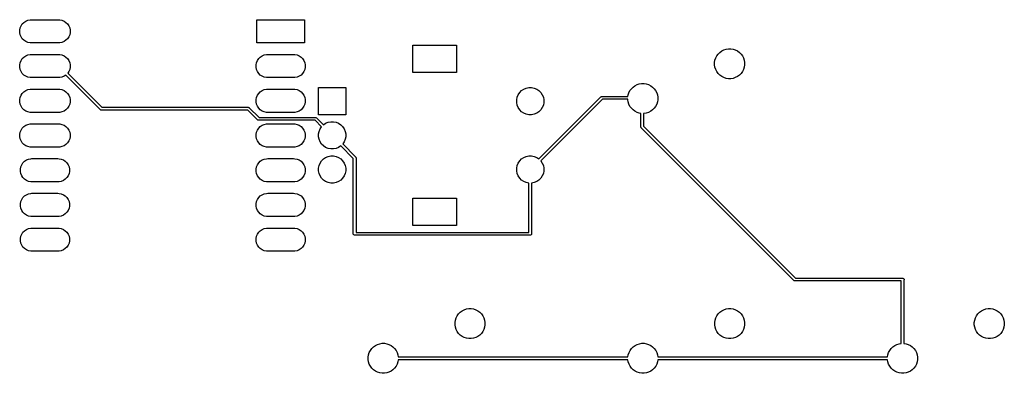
# Model space of a CAD drawing. Header units: inches. Extents: x 1.02 to 3.86, y -2.11 to -1.09.
import ezdxf

# ---------------------------------------------------------------- set-up
doc = ezdxf.new("R2010")
doc.units = ezdxf.units.IN
doc.header["$MEASUREMENT"] = 0
doc.layers.add('F.Cu', color=13, linetype='CONTINUOUS', true_color=0xc83434)

msp = doc.modelspace()

# ---------------------------------------------------------------- linework, layer by layer
at = {"layer": 'F.Cu', "linetype": 'CONTINUOUS'}
for p, q in [((1.0231, -1.1099), (1.0267, -1.1044)), ((1.0267, -1.1044), (1.0313, -1.0998)), ((1.0313, -1.0998), (1.0368, -1.0962)), ((1.0368, -1.0962), (1.0429, -1.0936)), ((1.0429, -1.0936), (1.0493, -1.0924)), ((1.0493, -1.0924), (1.0526, -1.0922)), ((1.0526, -1.0922), (1.1313, -1.0922)), ((1.1313, -1.0922), (1.1346, -1.0924)), ((1.1346, -1.0924), (1.141, -1.0936)), ((1.141, -1.0936), (1.1471, -1.0962)), ((1.1471, -1.0962), (1.1525, -1.0998)), ((1.1525, -1.0998), (1.1572, -1.1044)), ((1.1572, -1.1044), (1.1608, -1.1099)), ((1.7022, -1.1591), (1.7022, -1.0922)), ((1.7022, -1.0922), (1.84, -1.0922)), ((1.84, -1.0922), (1.84, -1.1591)), ((1.0193, -1.1224), (1.0206, -1.116)), ((1.0193, -1.1289), (1.0193, -1.1224)), ((1.0206, -1.1354), (1.0193, -1.1289)), ((1.0206, -1.116), (1.0231, -1.1099)), ((1.1608, -1.1099), (1.1633, -1.116)), ((1.1633, -1.116), (1.1646, -1.1224)), ((1.1646, -1.1289), (1.1633, -1.1354)), ((1.1646, -1.1224), (1.1646, -1.1289)), ((1.0231, -1.1414), (1.0206, -1.1354)), ((1.0267, -1.1469), (1.0231, -1.1414)), ((1.0313, -1.1515), (1.0267, -1.1469)), ((1.0368, -1.1552), (1.0313, -1.1515)), ((1.0429, -1.1577), (1.0368, -1.1552)), ((1.0493, -1.159), (1.0429, -1.1577)), ((1.0526, -1.1591), (1.0493, -1.159)), ((1.1313, -1.1591), (1.0526, -1.1591)), ((1.1346, -1.159), (1.1313, -1.1591)), ((1.141, -1.1577), (1.1346, -1.159)), ((1.1471, -1.1552), (1.141, -1.1577)), ((1.1525, -1.1515), (1.1471, -1.1552)), ((1.1572, -1.1469), (1.1525, -1.1515)), ((1.1608, -1.1414), (1.1572, -1.1469)), ((1.1633, -1.1354), (1.1608, -1.1414)), ((1.84, -1.1591), (1.7022, -1.1591)), ((2.1516, -1.2441), (2.1516, -1.1654)), ((2.1516, -1.1654), (2.2776, -1.1654)), ((2.2776, -1.1654), (2.2776, -1.2441)), ((3.0274, -1.1965), (3.0314, -1.191)), ((3.0314, -1.191), (3.0362, -1.1862)), ((3.0362, -1.1862), (3.0417, -1.1822)), ((3.0417, -1.1822), (3.0478, -1.1791)), ((3.0478, -1.1791), (3.0543, -1.177)), ((3.0543, -1.177), (3.061, -1.1759)), ((3.061, -1.1759), (3.0678, -1.1759)), ((3.0678, -1.1759), (3.0745, -1.177)), ((3.0745, -1.177), (3.0809, -1.1791)), ((3.0809, -1.1791), (3.087, -1.1822)), ((3.087, -1.1822), (3.0925, -1.1862)), ((3.0925, -1.1862), (3.0973, -1.191)), ((3.0973, -1.191), (3.1013, -1.1965)), ((1.0193, -1.2224), (1.0206, -1.216)), ((1.0206, -1.216), (1.0231, -1.2099)), ((1.0231, -1.2099), (1.0267, -1.2044)), ((1.0267, -1.2044), (1.0313, -1.1998)), ((1.0313, -1.1998), (1.0368, -1.1962)), ((1.0368, -1.1962), (1.0429, -1.1936)), ((1.0429, -1.1936), (1.0493, -1.1924)), ((1.0493, -1.1924), (1.0526, -1.1922)), ((1.0526, -1.1922), (1.1313, -1.1922)), ((1.1313, -1.1922), (1.1346, -1.1924)), ((1.1346, -1.1924), (1.141, -1.1936)), ((1.141, -1.1936), (1.1471, -1.1962)), ((1.1471, -1.1962), (1.1525, -1.1998)), ((1.1525, -1.1998), (1.1572, -1.2044)), ((1.1572, -1.2044), (1.1608, -1.2099)), ((1.1608, -1.2099), (1.1633, -1.216)), ((1.1633, -1.216), (1.1646, -1.2224)), ((1.7004, -1.2224), (1.7017, -1.216)), ((1.7017, -1.216), (1.7042, -1.2099)), ((1.7042, -1.2099), (1.7078, -1.2044)), ((1.7078, -1.2044), (1.7125, -1.1998)), ((1.7125, -1.1998), (1.7179, -1.1962)), ((1.7179, -1.1962), (1.724, -1.1936)), ((1.724, -1.1936), (1.7304, -1.1924)), ((1.7304, -1.1924), (1.7337, -1.1922)), ((1.7337, -1.1922), (1.8085, -1.1922)), ((1.8085, -1.1922), (1.8118, -1.1924)), ((1.8118, -1.1924), (1.8182, -1.1936)), ((1.8182, -1.1936), (1.8243, -1.1962)), ((1.8243, -1.1962), (1.8297, -1.1998)), ((1.8297, -1.1998), (1.8344, -1.2044)), ((1.8344, -1.2044), (1.838, -1.2099)), ((1.838, -1.2099), (1.8405, -1.216)), ((1.8405, -1.216), (1.8418, -1.2224)), ((3.0212, -1.2157), (3.0223, -1.209)), ((3.0212, -1.2225), (3.0212, -1.2157)), ((3.0223, -1.209), (3.0244, -1.2025)), ((3.0244, -1.2025), (3.0274, -1.1965)), ((3.1013, -1.1965), (3.1044, -1.2025)), ((3.1044, -1.2025), (3.1065, -1.209)), ((3.1065, -1.209), (3.1075, -1.2157)), ((3.1075, -1.2157), (3.1075, -1.2225)), ((1.0193, -1.2289), (1.0193, -1.2224)), ((1.0206, -1.2354), (1.0193, -1.2289)), ((1.0231, -1.2414), (1.0206, -1.2354)), ((1.0267, -1.2469), (1.0231, -1.2414)), ((1.0313, -1.2515), (1.0267, -1.2469)), ((1.1608, -1.2414), (1.1576, -1.2463)), ((1.1576, -1.2463), (1.2557, -1.3445)), ((1.1633, -1.2354), (1.1608, -1.2414)), ((1.1646, -1.2289), (1.1633, -1.2354)), ((1.1646, -1.2224), (1.1646, -1.2289)), ((1.7004, -1.2289), (1.7004, -1.2224)), ((1.7017, -1.2354), (1.7004, -1.2289)), ((1.7042, -1.2414), (1.7017, -1.2354)), ((1.7078, -1.2469), (1.7042, -1.2414)), ((1.7125, -1.2515), (1.7078, -1.2469)), ((1.8344, -1.2469), (1.8297, -1.2515)), ((1.838, -1.2414), (1.8344, -1.2469)), ((1.8405, -1.2354), (1.838, -1.2414)), ((1.8418, -1.2289), (1.8405, -1.2354)), ((1.8418, -1.2224), (1.8418, -1.2289)), ((2.2776, -1.2441), (2.1516, -1.2441)), ((3.0223, -1.2292), (3.0212, -1.2225)), ((3.0244, -1.2357), (3.0223, -1.2292)), ((3.0274, -1.2417), (3.0244, -1.2357)), ((3.0314, -1.2472), (3.0274, -1.2417)), ((3.0362, -1.252), (3.0314, -1.2472)), ((3.0973, -1.2472), (3.0925, -1.252)), ((3.1013, -1.2417), (3.0973, -1.2472)), ((3.1044, -1.2357), (3.1013, -1.2417)), ((3.1065, -1.2292), (3.1044, -1.2357)), ((3.1075, -1.2225), (3.1065, -1.2292)), ((1.0368, -1.2552), (1.0313, -1.2515)), ((1.0429, -1.2577), (1.0368, -1.2552)), ((1.0493, -1.259), (1.0429, -1.2577)), ((1.0526, -1.2591), (1.0493, -1.259)), ((1.1313, -1.2591), (1.0526, -1.2591)), ((1.1346, -1.259), (1.1313, -1.2591)), ((1.141, -1.2577), (1.1346, -1.259)), ((1.1471, -1.2552), (1.141, -1.2577)), ((1.152, -1.2519), (1.1471, -1.2552)), ((1.2513, -1.3512), (1.152, -1.2519)), ((1.7179, -1.2552), (1.7125, -1.2515)), ((1.724, -1.2577), (1.7179, -1.2552)), ((1.7304, -1.259), (1.724, -1.2577)), ((1.7337, -1.2591), (1.7304, -1.259)), ((1.8085, -1.2591), (1.7337, -1.2591)), ((1.8118, -1.259), (1.8085, -1.2591)), ((1.8182, -1.2577), (1.8118, -1.259)), ((1.8243, -1.2552), (1.8182, -1.2577)), ((1.8297, -1.2515), (1.8243, -1.2552)), ((2.8043, -1.277), (2.811, -1.2759)), ((2.811, -1.2759), (2.8178, -1.2759)), ((2.8178, -1.2759), (2.8245, -1.277)), ((3.0417, -1.256), (3.0362, -1.252)), ((3.0478, -1.2591), (3.0417, -1.256)), ((3.0543, -1.2612), (3.0478, -1.2591)), ((3.061, -1.2623), (3.0543, -1.2612)), ((3.0678, -1.2623), (3.061, -1.2623)), ((3.0745, -1.2612), (3.0678, -1.2623)), ((3.0809, -1.2591), (3.0745, -1.2612)), ((3.087, -1.256), (3.0809, -1.2591)), ((3.0925, -1.252), (3.087, -1.256)), ((1.0231, -1.3099), (1.0267, -1.3044)), ((1.0267, -1.3044), (1.0313, -1.2998)), ((1.0313, -1.2998), (1.0368, -1.2962)), ((1.0368, -1.2962), (1.0429, -1.2936)), ((1.0429, -1.2936), (1.0493, -1.2924)), ((1.0493, -1.2924), (1.0526, -1.2922)), ((1.0526, -1.2922), (1.1313, -1.2922)), ((1.1313, -1.2922), (1.1346, -1.2924)), ((1.1346, -1.2924), (1.141, -1.2936)), ((1.141, -1.2936), (1.1471, -1.2962)), ((1.1471, -1.2962), (1.1525, -1.2998)), ((1.1525, -1.2998), (1.1572, -1.3044)), ((1.1572, -1.3044), (1.1608, -1.3099)), ((1.7042, -1.3099), (1.7078, -1.3044)), ((1.7078, -1.3044), (1.7125, -1.2998)), ((1.7125, -1.2998), (1.7179, -1.2962)), ((1.7179, -1.2962), (1.724, -1.2936)), ((1.724, -1.2936), (1.7304, -1.2924)), ((1.7304, -1.2924), (1.7337, -1.2922)), ((1.7337, -1.2922), (1.8085, -1.2922)), ((1.8085, -1.2922), (1.8118, -1.2924)), ((1.8118, -1.2924), (1.8182, -1.2936)), ((1.8182, -1.2936), (1.8243, -1.2962)), ((1.8243, -1.2962), (1.8297, -1.2998)), ((1.8297, -1.2998), (1.8344, -1.3044)), ((1.8344, -1.3044), (1.838, -1.3099)), ((1.8799, -1.3661), (1.8799, -1.2874)), ((1.8799, -1.2874), (1.9587, -1.2874)), ((1.9587, -1.2874), (1.9587, -1.3661)), ((2.4554, -1.3082), (2.4597, -1.3018)), ((2.4597, -1.3018), (2.4652, -1.2963)), ((2.4652, -1.2963), (2.4716, -1.2921)), ((2.4716, -1.2921), (2.4787, -1.2891)), ((2.4787, -1.2891), (2.4863, -1.2876)), ((2.4863, -1.2876), (2.494, -1.2876)), ((2.494, -1.2876), (2.5016, -1.2891)), ((2.5016, -1.2891), (2.5087, -1.2921)), ((2.5087, -1.2921), (2.5151, -1.2963)), ((2.5151, -1.2963), (2.5206, -1.3018)), ((2.5206, -1.3018), (2.5249, -1.3082)), ((2.7723, -1.309), (2.7744, -1.3025)), ((2.7744, -1.3025), (2.7774, -1.2965)), ((2.7774, -1.2965), (2.7814, -1.291)), ((2.7814, -1.291), (2.7862, -1.2862)), ((2.7862, -1.2862), (2.7917, -1.2822)), ((2.7917, -1.2822), (2.7978, -1.2791)), ((2.7978, -1.2791), (2.8043, -1.277)), ((2.8245, -1.277), (2.8309, -1.2791)), ((2.8309, -1.2791), (2.837, -1.2822)), ((2.837, -1.2822), (2.8425, -1.2862)), ((2.8425, -1.2862), (2.8473, -1.291)), ((2.8473, -1.291), (2.8513, -1.2965)), ((2.8513, -1.2965), (2.8544, -1.3025)), ((2.8544, -1.3025), (2.8565, -1.309)), ((1.0193, -1.3224), (1.0206, -1.316)), ((1.0193, -1.329), (1.0193, -1.3224)), ((1.0206, -1.3354), (1.0193, -1.329)), ((1.0206, -1.316), (1.0231, -1.3099)), ((1.1608, -1.3099), (1.1633, -1.316)), ((1.1633, -1.316), (1.1646, -1.3224)), ((1.1646, -1.329), (1.1633, -1.3354)), ((1.1646, -1.3224), (1.1646, -1.329)), ((1.7004, -1.3224), (1.7017, -1.316)), ((1.7004, -1.329), (1.7004, -1.3224)), ((1.7017, -1.3354), (1.7004, -1.329)), ((1.7017, -1.316), (1.7042, -1.3099)), ((1.838, -1.3099), (1.8405, -1.316)), ((1.8405, -1.316), (1.8418, -1.3224)), ((1.8418, -1.329), (1.8405, -1.3354)), ((1.8418, -1.3224), (1.8418, -1.329)), ((2.451, -1.3229), (2.4525, -1.3153)), ((2.451, -1.3306), (2.451, -1.3229)), ((2.4525, -1.3382), (2.451, -1.3306)), ((2.4525, -1.3153), (2.4554, -1.3082)), ((2.5151, -1.4931), (2.6937, -1.3145)), ((2.6981, -1.3213), (2.5206, -1.4987)), ((2.5249, -1.3082), (2.5278, -1.3153)), ((2.5278, -1.3153), (2.5293, -1.3229)), ((2.5293, -1.3306), (2.5278, -1.3382)), ((2.5293, -1.3229), (2.5293, -1.3306)), ((2.6937, -1.3145), (2.6943, -1.314)), ((2.6943, -1.314), (2.6957, -1.3135)), ((2.6957, -1.3135), (2.6965, -1.3134)), ((2.6965, -1.3134), (2.7716, -1.3134)), ((2.7712, -1.3213), (2.6981, -1.3213)), ((2.7712, -1.3225), (2.7712, -1.3213)), ((2.7723, -1.3292), (2.7712, -1.3225)), ((2.7716, -1.3134), (2.7723, -1.309)), ((2.7744, -1.3357), (2.7723, -1.3292)), ((2.8565, -1.3292), (2.8544, -1.3357)), ((2.8565, -1.309), (2.8575, -1.3157)), ((2.8575, -1.3225), (2.8565, -1.3292)), ((2.8575, -1.3157), (2.8575, -1.3225)), ((1.0231, -1.3414), (1.0206, -1.3354)), ((1.0267, -1.3469), (1.0231, -1.3414)), ((1.0313, -1.3515), (1.0267, -1.3469)), ((1.0368, -1.3552), (1.0313, -1.3515)), ((1.0429, -1.3577), (1.0368, -1.3552)), ((1.0493, -1.359), (1.0429, -1.3577)), ((1.0526, -1.3591), (1.0493, -1.359)), ((1.1313, -1.3591), (1.0526, -1.3591)), ((1.1346, -1.359), (1.1313, -1.3591)), ((1.141, -1.3577), (1.1346, -1.359)), ((1.1471, -1.3552), (1.141, -1.3577)), ((1.1525, -1.3515), (1.1471, -1.3552)), ((1.1572, -1.3469), (1.1525, -1.3515)), ((1.1608, -1.3414), (1.1572, -1.3469)), ((1.1633, -1.3354), (1.1608, -1.3414)), ((1.2519, -1.3517), (1.2513, -1.3512)), ((1.2523, -1.3519), (1.2519, -1.3517)), ((1.2533, -1.3523), (1.2523, -1.3519)), ((1.2541, -1.3524), (1.2533, -1.3523)), ((1.6763, -1.3524), (1.2541, -1.3524)), ((1.2557, -1.3445), (1.6779, -1.3445)), ((1.7046, -1.3807), (1.6763, -1.3524)), ((1.6779, -1.3445), (1.6787, -1.3446)), ((1.6787, -1.3446), (1.6801, -1.3452)), ((1.6801, -1.3452), (1.6807, -1.3456)), ((1.6807, -1.3456), (1.7091, -1.374)), ((1.7042, -1.3414), (1.7017, -1.3354)), ((1.7078, -1.3469), (1.7042, -1.3414)), ((1.7125, -1.3515), (1.7078, -1.3469)), ((1.7179, -1.3552), (1.7125, -1.3515)), ((1.724, -1.3577), (1.7179, -1.3552)), ((1.7304, -1.359), (1.724, -1.3577)), ((1.7337, -1.3591), (1.7304, -1.359)), ((1.8085, -1.3591), (1.7337, -1.3591)), ((1.8118, -1.359), (1.8085, -1.3591)), ((1.8182, -1.3577), (1.8118, -1.359)), ((1.8243, -1.3552), (1.8182, -1.3577)), ((1.8297, -1.3515), (1.8243, -1.3552)), ((1.8344, -1.3469), (1.8297, -1.3515)), ((1.838, -1.3414), (1.8344, -1.3469)), ((1.8405, -1.3354), (1.838, -1.3414)), ((2.4554, -1.3453), (2.4525, -1.3382)), ((2.4597, -1.3517), (2.4554, -1.3453)), ((2.4652, -1.3572), (2.4597, -1.3517)), ((2.4716, -1.3615), (2.4652, -1.3572)), ((2.4787, -1.3644), (2.4716, -1.3615)), ((2.5087, -1.3615), (2.5016, -1.3644)), ((2.5151, -1.3572), (2.5087, -1.3615)), ((2.5206, -1.3517), (2.5151, -1.3572)), ((2.5249, -1.3453), (2.5206, -1.3517)), ((2.5278, -1.3382), (2.5249, -1.3453)), ((2.7774, -1.3417), (2.7744, -1.3357)), ((2.7814, -1.3472), (2.7774, -1.3417)), ((2.7862, -1.352), (2.7814, -1.3472)), ((2.7917, -1.356), (2.7862, -1.352)), ((2.7978, -1.3591), (2.7917, -1.356)), ((2.8043, -1.3612), (2.7978, -1.3591)), ((2.8087, -1.3619), (2.8043, -1.3612)), ((2.8245, -1.3612), (2.8178, -1.3623)), ((2.8309, -1.3591), (2.8245, -1.3612)), ((2.837, -1.356), (2.8309, -1.3591)), ((2.8425, -1.352), (2.837, -1.356)), ((2.8473, -1.3472), (2.8425, -1.352)), ((2.8513, -1.3417), (2.8473, -1.3472)), ((2.8544, -1.3357), (2.8513, -1.3417)), ((1.7052, -1.3812), (1.7046, -1.3807)), ((1.7057, -1.3814), (1.7052, -1.3812)), ((1.7067, -1.3818), (1.7057, -1.3814)), ((1.7074, -1.3819), (1.7067, -1.3818)), ((1.8583, -1.3819), (1.7074, -1.3819)), ((1.7091, -1.374), (1.8583, -1.374)), ((1.8583, -1.374), (1.8602, -1.374)), ((1.8602, -1.3819), (1.8583, -1.3819)), ((1.8602, -1.374), (1.872, -1.374)), ((1.8704, -1.3819), (1.8602, -1.3819)), ((1.8888, -1.4003), (1.8704, -1.3819)), ((1.872, -1.374), (1.8728, -1.3741)), ((1.8728, -1.3741), (1.8742, -1.3747)), ((1.8742, -1.3747), (1.8748, -1.3752)), ((1.8748, -1.3752), (1.8944, -1.3947)), ((1.9587, -1.3661), (1.8799, -1.3661)), ((1.9007, -1.3905), (1.9079, -1.3875)), ((1.9079, -1.3875), (1.9154, -1.386)), ((1.9154, -1.386), (1.9232, -1.386)), ((1.9232, -1.386), (1.9307, -1.3875)), ((1.9307, -1.3875), (1.9379, -1.3905)), ((2.4863, -1.366), (2.4787, -1.3644)), ((2.494, -1.366), (2.4863, -1.366)), ((2.5016, -1.3644), (2.494, -1.366)), ((2.8087, -1.378), (2.8087, -1.3619)), ((2.8087, -1.4005), (2.8087, -1.378)), ((2.8178, -1.3623), (2.8165, -1.3623)), ((2.8165, -1.3623), (2.8165, -1.378)), ((2.8165, -1.378), (2.8165, -1.3989)), ((1.0193, -1.4224), (1.0206, -1.416)), ((1.0206, -1.416), (1.0231, -1.4099)), ((1.0231, -1.4099), (1.0267, -1.4044)), ((1.0267, -1.4044), (1.0313, -1.3998)), ((1.0313, -1.3998), (1.0368, -1.3962)), ((1.0368, -1.3962), (1.0429, -1.3936)), ((1.0429, -1.3936), (1.0493, -1.3924)), ((1.0493, -1.3924), (1.0526, -1.3922)), ((1.0526, -1.3922), (1.1313, -1.3922)), ((1.1313, -1.3922), (1.1346, -1.3924)), ((1.1346, -1.3924), (1.141, -1.3936)), ((1.141, -1.3936), (1.1471, -1.3962)), ((1.1471, -1.3962), (1.1525, -1.3998)), ((1.1525, -1.3998), (1.1572, -1.4044)), ((1.1572, -1.4044), (1.1608, -1.4099)), ((1.1608, -1.4099), (1.1633, -1.416)), ((1.1633, -1.416), (1.1646, -1.4224)), ((1.7004, -1.4224), (1.7017, -1.416)), ((1.7017, -1.416), (1.7042, -1.4099)), ((1.7042, -1.4099), (1.7078, -1.4044)), ((1.7078, -1.4044), (1.7125, -1.3998)), ((1.7125, -1.3998), (1.7179, -1.3962)), ((1.7179, -1.3962), (1.724, -1.3936)), ((1.724, -1.3936), (1.7304, -1.3924)), ((1.7304, -1.3924), (1.7337, -1.3922)), ((1.7337, -1.3922), (1.8085, -1.3922)), ((1.8085, -1.3922), (1.8118, -1.3924)), ((1.8118, -1.3924), (1.8182, -1.3936)), ((1.8182, -1.3936), (1.8243, -1.3962)), ((1.8243, -1.3962), (1.8297, -1.3998)), ((1.8297, -1.3998), (1.8344, -1.4044)), ((1.8344, -1.4044), (1.838, -1.4099)), ((1.838, -1.4099), (1.8405, -1.416)), ((1.8405, -1.416), (1.8418, -1.4224)), ((1.8801, -1.4213), (1.8816, -1.4138)), ((1.8816, -1.4138), (1.8846, -1.4066)), ((1.8846, -1.4066), (1.8888, -1.4003)), ((1.8944, -1.3947), (1.9007, -1.3905)), ((1.9379, -1.3905), (1.9443, -1.3948)), ((1.9443, -1.3948), (1.9497, -1.4002)), ((1.9497, -1.4002), (1.954, -1.4066)), ((1.954, -1.4066), (1.957, -1.4138)), ((1.957, -1.4138), (1.9585, -1.4213)), ((2.8087, -1.4013), (2.8087, -1.4005)), ((2.8093, -1.4027), (2.8087, -1.4013)), ((2.8098, -1.4033), (2.8093, -1.4027)), ((3.2499, -1.8433), (2.8098, -1.4033)), ((2.8165, -1.3989), (3.2543, -1.8366)), ((1.0193, -1.4289), (1.0193, -1.4224)), ((1.0206, -1.4354), (1.0193, -1.4289)), ((1.0231, -1.4414), (1.0206, -1.4354)), ((1.0267, -1.4469), (1.0231, -1.4414)), ((1.1608, -1.4414), (1.1572, -1.4469)), ((1.1633, -1.4354), (1.1608, -1.4414)), ((1.1646, -1.4289), (1.1633, -1.4354)), ((1.1646, -1.4224), (1.1646, -1.4289)), ((1.7004, -1.4289), (1.7004, -1.4224)), ((1.7017, -1.4354), (1.7004, -1.4289)), ((1.7042, -1.4414), (1.7017, -1.4354)), ((1.7078, -1.4469), (1.7042, -1.4414)), ((1.838, -1.4414), (1.8344, -1.4469)), ((1.8405, -1.4354), (1.838, -1.4414)), ((1.8418, -1.4289), (1.8405, -1.4354)), ((1.8418, -1.4224), (1.8418, -1.4289)), ((1.8801, -1.4291), (1.8801, -1.4213)), ((1.8816, -1.4366), (1.8801, -1.4291)), ((1.8846, -1.4438), (1.8816, -1.4366)), ((1.8889, -1.4502), (1.8846, -1.4438)), ((1.954, -1.4438), (1.9498, -1.4501)), ((1.957, -1.4366), (1.954, -1.4438)), ((1.9585, -1.4291), (1.957, -1.4366)), ((1.9585, -1.4213), (1.9585, -1.4291)), ((1.0313, -1.4515), (1.0267, -1.4469)), ((1.0368, -1.4552), (1.0313, -1.4515)), ((1.0429, -1.4577), (1.0368, -1.4552)), ((1.0493, -1.459), (1.0429, -1.4577)), ((1.0526, -1.4591), (1.0493, -1.459)), ((1.1313, -1.4591), (1.0526, -1.4591)), ((1.1346, -1.459), (1.1313, -1.4591)), ((1.141, -1.4577), (1.1346, -1.459)), ((1.1471, -1.4552), (1.141, -1.4577)), ((1.1525, -1.4515), (1.1471, -1.4552)), ((1.1572, -1.4469), (1.1525, -1.4515)), ((1.7125, -1.4515), (1.7078, -1.4469)), ((1.7179, -1.4552), (1.7125, -1.4515)), ((1.724, -1.4577), (1.7179, -1.4552)), ((1.7304, -1.459), (1.724, -1.4577)), ((1.7337, -1.4591), (1.7304, -1.459)), ((1.8085, -1.4591), (1.7337, -1.4591)), ((1.8118, -1.459), (1.8085, -1.4591)), ((1.8182, -1.4577), (1.8118, -1.459)), ((1.8243, -1.4552), (1.8182, -1.4577)), ((1.8297, -1.4515), (1.8243, -1.4552)), ((1.8344, -1.4469), (1.8297, -1.4515)), ((1.8943, -1.4556), (1.8889, -1.4502)), ((1.9007, -1.4599), (1.8943, -1.4556)), ((1.9079, -1.4629), (1.9007, -1.4599)), ((1.9154, -1.4644), (1.9079, -1.4629)), ((1.9232, -1.4644), (1.9154, -1.4644)), ((1.9307, -1.4629), (1.9232, -1.4644)), ((1.9379, -1.4599), (1.9307, -1.4629)), ((1.9442, -1.4557), (1.9379, -1.4599)), ((1.9803, -1.4918), (1.9442, -1.4557)), ((1.9498, -1.4501), (1.987, -1.4874)), ((1.0287, -1.5044), (1.0333, -1.4998)), ((1.0333, -1.4998), (1.0388, -1.4962)), ((1.0388, -1.4962), (1.0448, -1.4936)), ((1.0448, -1.4936), (1.0513, -1.4924)), ((1.0513, -1.4924), (1.0545, -1.4922)), ((1.0545, -1.4922), (1.1294, -1.4922)), ((1.1294, -1.4922), (1.1326, -1.4924)), ((1.1326, -1.4924), (1.1391, -1.4936)), ((1.1391, -1.4936), (1.1451, -1.4962)), ((1.1451, -1.4962), (1.1506, -1.4998)), ((1.1506, -1.4998), (1.1552, -1.5044)), ((1.7078, -1.5044), (1.7125, -1.4998)), ((1.7125, -1.4998), (1.7179, -1.4962)), ((1.7179, -1.4962), (1.724, -1.4936)), ((1.724, -1.4936), (1.7304, -1.4924)), ((1.7304, -1.4924), (1.7337, -1.4922)), ((1.7337, -1.4922), (1.8085, -1.4922)), ((1.8085, -1.4922), (1.8118, -1.4924)), ((1.8118, -1.4924), (1.8182, -1.4936)), ((1.8182, -1.4936), (1.8243, -1.4962)), ((1.8243, -1.4962), (1.8297, -1.4998)), ((1.8297, -1.4998), (1.8344, -1.5044)), ((1.8846, -1.5051), (1.8889, -1.4986)), ((1.8889, -1.4986), (1.8943, -1.4932)), ((1.8943, -1.4932), (1.9007, -1.4889)), ((1.9007, -1.4889), (1.9079, -1.4859)), ((1.9079, -1.4859), (1.9154, -1.4844)), ((1.9154, -1.4844), (1.9232, -1.4844)), ((1.9232, -1.4844), (1.9307, -1.4859)), ((1.9307, -1.4859), (1.9379, -1.4889)), ((1.9379, -1.4889), (1.9443, -1.4932)), ((1.9443, -1.4932), (1.9497, -1.4986)), ((1.9497, -1.4986), (1.954, -1.5051)), ((1.9803, -1.7087), (1.9803, -1.4918)), ((1.987, -1.4874), (1.9875, -1.488)), ((1.9875, -1.488), (1.9875, -1.488)), ((1.9875, -1.488), (1.9881, -1.4894)), ((1.9881, -1.4894), (1.9882, -1.4902)), ((1.9882, -1.4902), (1.9882, -1.7047)), ((2.4554, -1.5051), (2.4597, -1.4986)), ((2.4597, -1.4986), (2.4652, -1.4932)), ((2.4652, -1.4932), (2.4716, -1.4889)), ((2.4716, -1.4889), (2.4787, -1.4859)), ((2.4787, -1.4859), (2.4863, -1.4844)), ((2.4863, -1.4844), (2.494, -1.4844)), ((2.494, -1.4844), (2.5016, -1.4859)), ((2.5016, -1.4859), (2.5087, -1.4889)), ((2.5087, -1.4889), (2.5151, -1.4931)), ((2.5206, -1.4987), (2.5249, -1.5051)), ((1.0212, -1.5224), (1.0225, -1.516)), ((1.0212, -1.529), (1.0212, -1.5224)), ((1.0225, -1.5354), (1.0212, -1.529)), ((1.0225, -1.516), (1.025, -1.5099)), ((1.025, -1.5099), (1.0287, -1.5044)), ((1.1552, -1.5044), (1.1589, -1.5099)), ((1.1589, -1.5099), (1.1614, -1.516)), ((1.1614, -1.516), (1.1627, -1.5224)), ((1.1627, -1.529), (1.1614, -1.5354)), ((1.1627, -1.5224), (1.1627, -1.529)), ((1.7004, -1.5224), (1.7017, -1.516)), ((1.7004, -1.529), (1.7004, -1.5224)), ((1.7017, -1.5354), (1.7004, -1.529)), ((1.7017, -1.516), (1.7042, -1.5099)), ((1.7042, -1.5099), (1.7078, -1.5044)), ((1.8344, -1.5044), (1.838, -1.5099)), ((1.838, -1.5099), (1.8405, -1.516)), ((1.8405, -1.516), (1.8418, -1.5224)), ((1.8418, -1.529), (1.8405, -1.5354)), ((1.8418, -1.5224), (1.8418, -1.529)), ((1.8801, -1.5198), (1.8816, -1.5122)), ((1.8801, -1.5275), (1.8801, -1.5198)), ((1.8816, -1.5351), (1.8801, -1.5275)), ((1.8816, -1.5122), (1.8846, -1.5051)), ((1.954, -1.5051), (1.957, -1.5122)), ((1.957, -1.5122), (1.9585, -1.5198)), ((1.9585, -1.5275), (1.957, -1.5351)), ((1.9585, -1.5198), (1.9585, -1.5275)), ((2.451, -1.5198), (2.4525, -1.5122)), ((2.451, -1.5275), (2.451, -1.5198)), ((2.4525, -1.5351), (2.451, -1.5275)), ((2.4525, -1.5122), (2.4554, -1.5051)), ((2.5249, -1.5051), (2.5278, -1.5122)), ((2.5278, -1.5122), (2.5293, -1.5198)), ((2.5293, -1.5275), (2.5278, -1.5351)), ((2.5293, -1.5198), (2.5293, -1.5275)), ((1.025, -1.5414), (1.0225, -1.5354)), ((1.0287, -1.5469), (1.025, -1.5414)), ((1.0333, -1.5515), (1.0287, -1.5469)), ((1.0388, -1.5552), (1.0333, -1.5515)), ((1.0448, -1.5577), (1.0388, -1.5552)), ((1.0513, -1.559), (1.0448, -1.5577)), ((1.0545, -1.5591), (1.0513, -1.559)), ((1.1294, -1.5591), (1.0545, -1.5591)), ((1.1326, -1.559), (1.1294, -1.5591)), ((1.1391, -1.5577), (1.1326, -1.559)), ((1.1451, -1.5552), (1.1391, -1.5577)), ((1.1506, -1.5515), (1.1451, -1.5552)), ((1.1552, -1.5469), (1.1506, -1.5515)), ((1.1589, -1.5414), (1.1552, -1.5469)), ((1.1614, -1.5354), (1.1589, -1.5414)), ((1.7042, -1.5414), (1.7017, -1.5354)), ((1.7078, -1.5469), (1.7042, -1.5414)), ((1.7125, -1.5515), (1.7078, -1.5469)), ((1.7179, -1.5552), (1.7125, -1.5515)), ((1.724, -1.5577), (1.7179, -1.5552)), ((1.7304, -1.559), (1.724, -1.5577)), ((1.7337, -1.5591), (1.7304, -1.559)), ((1.8085, -1.5591), (1.7337, -1.5591)), ((1.8118, -1.559), (1.8085, -1.5591)), ((1.8182, -1.5577), (1.8118, -1.559)), ((1.8243, -1.5552), (1.8182, -1.5577)), ((1.8297, -1.5515), (1.8243, -1.5552)), ((1.8344, -1.5469), (1.8297, -1.5515)), ((1.838, -1.5414), (1.8344, -1.5469)), ((1.8405, -1.5354), (1.838, -1.5414)), ((1.8846, -1.5422), (1.8816, -1.5351)), ((1.8889, -1.5486), (1.8846, -1.5422)), ((1.8943, -1.5541), (1.8889, -1.5486)), ((1.9007, -1.5583), (1.8943, -1.5541)), ((1.9079, -1.5613), (1.9007, -1.5583)), ((1.9379, -1.5583), (1.9307, -1.5613)), ((1.9443, -1.5541), (1.9379, -1.5583)), ((1.9497, -1.5486), (1.9443, -1.5541)), ((1.954, -1.5422), (1.9497, -1.5486)), ((1.957, -1.5351), (1.954, -1.5422)), ((2.4554, -1.5422), (2.4525, -1.5351)), ((2.4597, -1.5486), (2.4554, -1.5422)), ((2.4652, -1.5541), (2.4597, -1.5486)), ((2.4716, -1.5583), (2.4652, -1.5541)), ((2.4787, -1.5613), (2.4716, -1.5583)), ((2.5087, -1.5583), (2.5016, -1.5613)), ((2.5151, -1.5541), (2.5087, -1.5583)), ((2.5206, -1.5486), (2.5151, -1.5541)), ((2.5249, -1.5422), (2.5206, -1.5486)), ((2.5278, -1.5351), (2.5249, -1.5422)), ((1.9154, -1.5628), (1.9079, -1.5613)), ((1.9232, -1.5628), (1.9154, -1.5628)), ((1.9307, -1.5613), (1.9232, -1.5628)), ((2.4862, -1.5628), (2.4787, -1.5613)), ((2.4862, -1.7047), (2.4862, -1.5628)), ((2.5016, -1.5613), (2.4941, -1.5628)), ((2.4941, -1.5628), (2.4941, -1.7087)), ((1.0212, -1.6224), (1.0225, -1.616)), ((1.0225, -1.616), (1.025, -1.6099)), ((1.025, -1.6099), (1.0287, -1.6044)), ((1.0287, -1.6044), (1.0333, -1.5998)), ((1.0333, -1.5998), (1.0388, -1.5962)), ((1.0388, -1.5962), (1.0448, -1.5936)), ((1.0448, -1.5936), (1.0513, -1.5924)), ((1.0513, -1.5924), (1.0545, -1.5922)), ((1.0545, -1.5922), (1.1294, -1.5922)), ((1.1294, -1.5922), (1.1326, -1.5924)), ((1.1326, -1.5924), (1.1391, -1.5936)), ((1.1391, -1.5936), (1.1451, -1.5962)), ((1.1451, -1.5962), (1.1506, -1.5998)), ((1.1506, -1.5998), (1.1552, -1.6044)), ((1.1552, -1.6044), (1.1589, -1.6099)), ((1.1589, -1.6099), (1.1614, -1.616)), ((1.1614, -1.616), (1.1627, -1.6224)), ((1.7004, -1.6224), (1.7017, -1.616)), ((1.7017, -1.616), (1.7042, -1.6099)), ((1.7042, -1.6099), (1.7078, -1.6044)), ((1.7078, -1.6044), (1.7125, -1.5998)), ((1.7125, -1.5998), (1.7179, -1.5962)), ((1.7179, -1.5962), (1.724, -1.5936)), ((1.724, -1.5936), (1.7304, -1.5924)), ((1.7304, -1.5924), (1.7337, -1.5922)), ((1.7337, -1.5922), (1.8085, -1.5922)), ((1.8085, -1.5922), (1.8118, -1.5924)), ((1.8118, -1.5924), (1.8182, -1.5936)), ((1.8182, -1.5936), (1.8243, -1.5962)), ((1.8243, -1.5962), (1.8297, -1.5998)), ((1.8297, -1.5998), (1.8344, -1.6044)), ((1.8344, -1.6044), (1.838, -1.6099)), ((1.838, -1.6099), (1.8405, -1.616)), ((1.8405, -1.616), (1.8418, -1.6224)), ((2.1516, -1.685), (2.1516, -1.6063)), ((2.1516, -1.6063), (2.2776, -1.6063)), ((2.2776, -1.6063), (2.2776, -1.685)), ((1.0212, -1.6289), (1.0212, -1.6224)), ((1.0225, -1.6354), (1.0212, -1.6289)), ((1.025, -1.6414), (1.0225, -1.6354)), ((1.0287, -1.6469), (1.025, -1.6414)), ((1.1589, -1.6414), (1.1552, -1.6469)), ((1.1614, -1.6354), (1.1589, -1.6414)), ((1.1627, -1.6289), (1.1614, -1.6354)), ((1.1627, -1.6224), (1.1627, -1.6289)), ((1.7004, -1.6289), (1.7004, -1.6224)), ((1.7017, -1.6354), (1.7004, -1.6289)), ((1.7042, -1.6414), (1.7017, -1.6354)), ((1.7078, -1.6469), (1.7042, -1.6414)), ((1.838, -1.6414), (1.8344, -1.6469)), ((1.8405, -1.6354), (1.838, -1.6414)), ((1.8418, -1.6289), (1.8405, -1.6354)), ((1.8418, -1.6224), (1.8418, -1.6289)), ((1.0333, -1.6515), (1.0287, -1.6469)), ((1.0388, -1.6552), (1.0333, -1.6515)), ((1.0448, -1.6577), (1.0388, -1.6552)), ((1.0513, -1.659), (1.0448, -1.6577)), ((1.0545, -1.6591), (1.0513, -1.659)), ((1.1294, -1.6591), (1.0545, -1.6591)), ((1.1326, -1.659), (1.1294, -1.6591)), ((1.1391, -1.6577), (1.1326, -1.659)), ((1.1451, -1.6552), (1.1391, -1.6577)), ((1.1506, -1.6515), (1.1451, -1.6552)), ((1.1552, -1.6469), (1.1506, -1.6515)), ((1.7125, -1.6515), (1.7078, -1.6469)), ((1.7179, -1.6552), (1.7125, -1.6515)), ((1.724, -1.6577), (1.7179, -1.6552)), ((1.7304, -1.659), (1.724, -1.6577)), ((1.7337, -1.6591), (1.7304, -1.659)), ((1.8085, -1.6591), (1.7337, -1.6591)), ((1.8118, -1.659), (1.8085, -1.6591)), ((1.8182, -1.6577), (1.8118, -1.659)), ((1.8243, -1.6552), (1.8182, -1.6577)), ((1.8297, -1.6515), (1.8243, -1.6552)), ((1.8344, -1.6469), (1.8297, -1.6515)), ((1.0287, -1.7044), (1.0333, -1.6998)), ((1.0333, -1.6998), (1.0388, -1.6962)), ((1.0388, -1.6962), (1.0448, -1.6936)), ((1.0448, -1.6936), (1.0513, -1.6924)), ((1.0513, -1.6924), (1.0545, -1.6922)), ((1.0545, -1.6922), (1.1294, -1.6922)), ((1.1294, -1.6922), (1.1326, -1.6924)), ((1.1326, -1.6924), (1.1391, -1.6936)), ((1.1391, -1.6936), (1.1451, -1.6962)), ((1.1451, -1.6962), (1.1506, -1.6998)), ((1.1506, -1.6998), (1.1552, -1.7044)), ((1.7078, -1.7044), (1.7125, -1.6998)), ((1.7125, -1.6998), (1.7179, -1.6962)), ((1.7179, -1.6962), (1.724, -1.6936)), ((1.724, -1.6936), (1.7304, -1.6924)), ((1.7304, -1.6924), (1.7337, -1.6922)), ((1.7337, -1.6922), (1.8085, -1.6922)), ((1.8085, -1.6922), (1.8118, -1.6924)), ((1.8118, -1.6924), (1.8182, -1.6936)), ((1.8182, -1.6936), (1.8243, -1.6962)), ((1.8243, -1.6962), (1.8297, -1.6998)), ((1.8297, -1.6998), (1.8344, -1.7044)), ((2.2776, -1.685), (2.1516, -1.685)), ((1.0212, -1.7224), (1.0225, -1.716)), ((1.0212, -1.7289), (1.0212, -1.7224)), ((1.0225, -1.7354), (1.0212, -1.7289)), ((1.0225, -1.716), (1.025, -1.7099)), ((1.025, -1.7099), (1.0287, -1.7044)), ((1.1552, -1.7044), (1.1589, -1.7099)), ((1.1589, -1.7099), (1.1614, -1.716)), ((1.1614, -1.716), (1.1627, -1.7224)), ((1.1627, -1.7289), (1.1614, -1.7354)), ((1.1627, -1.7224), (1.1627, -1.7289)), ((1.7004, -1.7224), (1.7017, -1.716)), ((1.7004, -1.7289), (1.7004, -1.7224)), ((1.7017, -1.7354), (1.7004, -1.7289)), ((1.7017, -1.716), (1.7042, -1.7099)), ((1.7042, -1.7099), (1.7078, -1.7044)), ((1.8344, -1.7044), (1.838, -1.7099)), ((1.838, -1.7099), (1.8405, -1.716)), ((1.8405, -1.716), (1.8418, -1.7224)), ((1.8418, -1.7289), (1.8405, -1.7354)), ((1.8418, -1.7224), (1.8418, -1.7289)), ((1.9804, -1.7094), (1.9803, -1.7087)), ((1.981, -1.7108), (1.9804, -1.7094)), ((1.9821, -1.7119), (1.981, -1.7108)), ((1.9835, -1.7125), (1.9821, -1.7119)), ((1.9843, -1.7126), (1.9835, -1.7125)), ((2.4902, -1.7126), (1.9843, -1.7126)), ((1.9882, -1.7047), (2.4862, -1.7047)), ((2.4909, -1.7125), (2.4902, -1.7126)), ((2.4923, -1.7119), (2.4909, -1.7125)), ((2.4934, -1.7108), (2.4923, -1.7119)), ((2.494, -1.7094), (2.4934, -1.7108)), ((2.4941, -1.7087), (2.494, -1.7094)), ((1.025, -1.7414), (1.0225, -1.7354)), ((1.0287, -1.7469), (1.025, -1.7414)), ((1.0333, -1.7515), (1.0287, -1.7469)), ((1.0388, -1.7552), (1.0333, -1.7515)), ((1.0448, -1.7577), (1.0388, -1.7552)), ((1.0513, -1.759), (1.0448, -1.7577)), ((1.1391, -1.7577), (1.1326, -1.759)), ((1.1451, -1.7552), (1.1391, -1.7577)), ((1.1506, -1.7515), (1.1451, -1.7552)), ((1.1552, -1.7469), (1.1506, -1.7515)), ((1.1589, -1.7414), (1.1552, -1.7469)), ((1.1614, -1.7354), (1.1589, -1.7414)), ((1.7042, -1.7414), (1.7017, -1.7354)), ((1.7078, -1.7469), (1.7042, -1.7414)), ((1.7125, -1.7515), (1.7078, -1.7469)), ((1.7179, -1.7552), (1.7125, -1.7515)), ((1.724, -1.7577), (1.7179, -1.7552)), ((1.7304, -1.759), (1.724, -1.7577)), ((1.8182, -1.7577), (1.8118, -1.759)), ((1.8243, -1.7552), (1.8182, -1.7577)), ((1.8297, -1.7515), (1.8243, -1.7552)), ((1.8344, -1.7469), (1.8297, -1.7515)), ((1.838, -1.7414), (1.8344, -1.7469)), ((1.8405, -1.7354), (1.838, -1.7414)), ((1.0545, -1.7591), (1.0513, -1.759)), ((1.1294, -1.7591), (1.0545, -1.7591)), ((1.1326, -1.759), (1.1294, -1.7591)), ((1.7337, -1.7591), (1.7304, -1.759)), ((1.8085, -1.7591), (1.7337, -1.7591)), ((1.8118, -1.759), (1.8085, -1.7591)), ((3.2505, -1.8438), (3.2499, -1.8433)), ((3.2543, -1.8366), (3.563, -1.8366)), ((3.563, -1.8366), (3.5638, -1.8367)), ((3.5638, -1.8367), (3.5652, -1.8373)), ((3.5652, -1.8373), (3.5663, -1.8384)), ((3.5663, -1.8384), (3.5669, -1.8398)), ((3.5669, -1.8413), (3.5665, -1.8421)), ((3.5665, -1.8421), (3.5665, -2.0242)), ((3.5669, -1.8398), (3.5669, -1.8413)), ((3.2509, -1.844), (3.2505, -1.8438)), ((3.2519, -1.8444), (3.2509, -1.844)), ((3.2526, -1.8445), (3.2519, -1.8444)), ((3.5587, -1.8445), (3.2526, -1.8445)), ((3.5587, -2.0242), (3.5587, -1.8445)), ((2.2939, -1.9304), (2.3, -1.9273)), ((2.3, -1.9273), (2.3064, -1.9252)), ((2.3064, -1.9252), (2.3131, -1.9241)), ((2.3131, -1.9241), (2.3199, -1.9241)), ((2.3199, -1.9241), (2.3266, -1.9252)), ((2.3266, -1.9252), (2.3331, -1.9273)), ((2.3331, -1.9273), (2.3392, -1.9304)), ((3.0419, -1.9304), (3.048, -1.9273)), ((3.048, -1.9273), (3.0545, -1.9252)), ((3.0545, -1.9252), (3.0612, -1.9241)), ((3.0612, -1.9241), (3.068, -1.9241)), ((3.068, -1.9241), (3.0747, -1.9252)), ((3.0747, -1.9252), (3.0811, -1.9273)), ((3.0811, -1.9273), (3.0872, -1.9304)), ((3.79, -1.9304), (3.796, -1.9273)), ((3.796, -1.9273), (3.8025, -1.9252)), ((3.8025, -1.9252), (3.8092, -1.9241)), ((3.8092, -1.9241), (3.816, -1.9241)), ((3.816, -1.9241), (3.8227, -1.9252)), ((3.8227, -1.9252), (3.8292, -1.9273)), ((3.8292, -1.9273), (3.8352, -1.9304)), ((2.2744, -1.9572), (2.2765, -1.9507)), ((2.2765, -1.9507), (2.2796, -1.9447)), ((2.2796, -1.9447), (2.2836, -1.9392)), ((2.2836, -1.9392), (2.2884, -1.9344)), ((2.2884, -1.9344), (2.2939, -1.9304)), ((2.3392, -1.9304), (2.3447, -1.9344)), ((2.3447, -1.9344), (2.3495, -1.9392)), ((2.3495, -1.9392), (2.3535, -1.9447)), ((2.3535, -1.9447), (2.3565, -1.9507)), ((2.3565, -1.9507), (2.3586, -1.9572)), ((3.0225, -1.9572), (3.0246, -1.9507)), ((3.0246, -1.9507), (3.0276, -1.9447)), ((3.0276, -1.9447), (3.0316, -1.9392)), ((3.0316, -1.9392), (3.0364, -1.9344)), ((3.0364, -1.9344), (3.0419, -1.9304)), ((3.0872, -1.9304), (3.0927, -1.9344)), ((3.0927, -1.9344), (3.0975, -1.9392)), ((3.0975, -1.9392), (3.1015, -1.9447)), ((3.1015, -1.9447), (3.1046, -1.9507)), ((3.1046, -1.9507), (3.1067, -1.9572)), ((3.7705, -1.9572), (3.7726, -1.9507)), ((3.7726, -1.9507), (3.7757, -1.9447)), ((3.7757, -1.9447), (3.7797, -1.9392)), ((3.7797, -1.9392), (3.7845, -1.9344)), ((3.7845, -1.9344), (3.79, -1.9304)), ((3.8352, -1.9304), (3.8407, -1.9344)), ((3.8407, -1.9344), (3.8455, -1.9392)), ((3.8455, -1.9392), (3.8495, -1.9447)), ((3.8495, -1.9447), (3.8526, -1.9507)), ((3.8526, -1.9507), (3.8547, -1.9572)), ((2.2734, -1.9639), (2.2744, -1.9572)), ((2.2734, -1.9707), (2.2734, -1.9639)), ((2.2744, -1.9774), (2.2734, -1.9707)), ((2.2765, -1.9839), (2.2744, -1.9774)), ((2.2796, -1.99), (2.2765, -1.9839)), ((2.3565, -1.9839), (2.3535, -1.99)), ((2.3586, -1.9774), (2.3565, -1.9839)), ((2.3586, -1.9572), (2.3597, -1.9639)), ((2.3597, -1.9707), (2.3586, -1.9774)), ((2.3597, -1.9639), (2.3597, -1.9707)), ((3.0214, -1.9639), (3.0225, -1.9572)), ((3.0214, -1.9707), (3.0214, -1.9639)), ((3.0225, -1.9774), (3.0214, -1.9707)), ((3.0246, -1.9839), (3.0225, -1.9774)), ((3.0276, -1.99), (3.0246, -1.9839)), ((3.1046, -1.9839), (3.1015, -1.99)), ((3.1067, -1.9774), (3.1046, -1.9839)), ((3.1067, -1.9572), (3.1077, -1.9639)), ((3.1077, -1.9707), (3.1067, -1.9774)), ((3.1077, -1.9639), (3.1077, -1.9707)), ((3.7694, -1.9639), (3.7705, -1.9572)), ((3.7694, -1.9707), (3.7694, -1.9639)), ((3.7705, -1.9774), (3.7694, -1.9707)), ((3.7726, -1.9839), (3.7705, -1.9774)), ((3.7757, -1.99), (3.7726, -1.9839)), ((3.8526, -1.9839), (3.8495, -1.99)), ((3.8547, -1.9774), (3.8526, -1.9839)), ((3.8547, -1.9572), (3.8558, -1.9639)), ((3.8558, -1.9707), (3.8547, -1.9774)), ((3.8558, -1.9639), (3.8558, -1.9707)), ((2.2836, -1.9954), (2.2796, -1.99)), ((2.2884, -2.0003), (2.2836, -1.9954)), ((2.2939, -2.0042), (2.2884, -2.0003)), ((2.3, -2.0073), (2.2939, -2.0042)), ((2.3064, -2.0094), (2.3, -2.0073)), ((2.3131, -2.0105), (2.3064, -2.0094)), ((2.3199, -2.0105), (2.3131, -2.0105)), ((2.3266, -2.0094), (2.3199, -2.0105)), ((2.3331, -2.0073), (2.3266, -2.0094)), ((2.3392, -2.0042), (2.3331, -2.0073)), ((2.3447, -2.0003), (2.3392, -2.0042)), ((2.3495, -1.9954), (2.3447, -2.0003)), ((2.3535, -1.99), (2.3495, -1.9954)), ((3.0316, -1.9954), (3.0276, -1.99)), ((3.0364, -2.0003), (3.0316, -1.9954)), ((3.0419, -2.0042), (3.0364, -2.0003)), ((3.048, -2.0073), (3.0419, -2.0042)), ((3.0545, -2.0094), (3.048, -2.0073)), ((3.0612, -2.0105), (3.0545, -2.0094)), ((3.068, -2.0105), (3.0612, -2.0105)), ((3.0747, -2.0094), (3.068, -2.0105)), ((3.0811, -2.0073), (3.0747, -2.0094)), ((3.0872, -2.0042), (3.0811, -2.0073)), ((3.0927, -2.0003), (3.0872, -2.0042)), ((3.0975, -1.9954), (3.0927, -2.0003)), ((3.1015, -1.99), (3.0975, -1.9954)), ((3.7797, -1.9954), (3.7757, -1.99)), ((3.7845, -2.0003), (3.7797, -1.9954)), ((3.79, -2.0042), (3.7845, -2.0003)), ((3.796, -2.0073), (3.79, -2.0042)), ((3.8025, -2.0094), (3.796, -2.0073)), ((3.8092, -2.0105), (3.8025, -2.0094)), ((3.816, -2.0105), (3.8092, -2.0105)), ((3.8227, -2.0094), (3.816, -2.0105)), ((3.8292, -2.0073), (3.8227, -2.0094)), ((3.8352, -2.0042), (3.8292, -2.0073)), ((3.8407, -2.0003), (3.8352, -2.0042)), ((3.8455, -1.9954), (3.8407, -2.0003)), ((3.8495, -1.99), (3.8455, -1.9954)), ((2.0296, -2.0447), (2.0336, -2.0392)), ((2.0336, -2.0392), (2.0384, -2.0344)), ((2.0384, -2.0344), (2.0439, -2.0304)), ((2.0439, -2.0304), (2.05, -2.0273)), ((2.05, -2.0273), (2.0564, -2.0252)), ((2.0564, -2.0252), (2.0631, -2.0241)), ((2.0631, -2.0241), (2.0699, -2.0241)), ((2.0699, -2.0241), (2.0766, -2.0252)), ((2.0766, -2.0252), (2.0831, -2.0273)), ((2.0831, -2.0273), (2.0892, -2.0304)), ((2.0892, -2.0304), (2.0947, -2.0344)), ((2.0947, -2.0344), (2.0995, -2.0392)), ((2.0995, -2.0392), (2.1035, -2.0447)), ((2.7776, -2.0447), (2.7816, -2.0392)), ((2.7816, -2.0392), (2.7864, -2.0344)), ((2.7864, -2.0344), (2.7919, -2.0304)), ((2.7919, -2.0304), (2.798, -2.0273)), ((2.798, -2.0273), (2.8045, -2.0252)), ((2.8045, -2.0252), (2.8112, -2.0241)), ((2.8112, -2.0241), (2.818, -2.0241)), ((2.818, -2.0241), (2.8247, -2.0252)), ((2.8247, -2.0252), (2.8311, -2.0273)), ((2.8311, -2.0273), (2.8372, -2.0304)), ((2.8372, -2.0304), (2.8427, -2.0344)), ((2.8427, -2.0344), (2.8475, -2.0392)), ((2.8475, -2.0392), (2.8515, -2.0447)), ((3.5257, -2.0447), (3.5297, -2.0392)), ((3.5297, -2.0392), (3.5345, -2.0344)), ((3.5345, -2.0344), (3.54, -2.0304)), ((3.54, -2.0304), (3.546, -2.0273)), ((3.546, -2.0273), (3.5525, -2.0252)), ((3.5525, -2.0252), (3.5587, -2.0242)), ((3.5665, -2.0242), (3.5727, -2.0252)), ((3.5727, -2.0252), (3.5792, -2.0273)), ((3.5792, -2.0273), (3.5852, -2.0304)), ((3.5852, -2.0304), (3.5907, -2.0344)), ((3.5907, -2.0344), (3.5955, -2.0392)), ((3.5955, -2.0392), (3.5995, -2.0447)), ((2.0234, -2.0639), (2.0244, -2.0572)), ((2.0234, -2.0707), (2.0234, -2.0639)), ((2.0244, -2.0572), (2.0265, -2.0507)), ((2.0265, -2.0507), (2.0296, -2.0447)), ((2.1035, -2.0447), (2.1065, -2.0507)), ((2.1065, -2.0507), (2.1086, -2.0572)), ((2.1086, -2.0572), (2.1096, -2.0634)), ((2.1096, -2.0634), (2.7715, -2.0634)), ((2.7715, -2.0634), (2.7725, -2.0572)), ((2.7725, -2.0572), (2.7746, -2.0507)), ((2.7746, -2.0507), (2.7776, -2.0447)), ((2.8515, -2.0447), (2.8546, -2.0507)), ((2.8546, -2.0507), (2.8567, -2.0572)), ((2.8567, -2.0572), (2.8577, -2.0634)), ((2.8577, -2.0634), (3.5195, -2.0634)), ((3.5195, -2.0634), (3.5205, -2.0572)), ((3.5205, -2.0572), (3.5226, -2.0507)), ((3.5226, -2.0507), (3.5257, -2.0447)), ((3.5995, -2.0447), (3.6026, -2.0507)), ((3.6026, -2.0507), (3.6047, -2.0572)), ((3.6047, -2.0572), (3.6058, -2.0639)), ((3.6058, -2.0639), (3.6058, -2.0707)), ((2.0244, -2.0774), (2.0234, -2.0707)), ((2.0265, -2.0839), (2.0244, -2.0774)), ((2.0296, -2.09), (2.0265, -2.0839)), ((2.0336, -2.0954), (2.0296, -2.09)), ((2.0384, -2.1003), (2.0336, -2.0954)), ((2.0995, -2.0954), (2.0947, -2.1003)), ((2.1035, -2.09), (2.0995, -2.0954)), ((2.1065, -2.0839), (2.1035, -2.09)), ((2.1086, -2.0774), (2.1065, -2.0839)), ((2.1096, -2.0713), (2.1086, -2.0774)), ((2.7715, -2.0713), (2.1096, -2.0713)), ((2.7725, -2.0774), (2.7715, -2.0713)), ((2.7746, -2.0839), (2.7725, -2.0774)), ((2.7776, -2.09), (2.7746, -2.0839)), ((2.7816, -2.0954), (2.7776, -2.09)), ((2.7864, -2.1003), (2.7816, -2.0954)), ((2.8475, -2.0954), (2.8427, -2.1003)), ((2.8515, -2.09), (2.8475, -2.0954)), ((2.8546, -2.0839), (2.8515, -2.09)), ((2.8567, -2.0774), (2.8546, -2.0839)), ((2.8577, -2.0713), (2.8567, -2.0774)), ((3.5195, -2.0713), (2.8577, -2.0713)), ((3.5205, -2.0774), (3.5195, -2.0713)), ((3.5226, -2.0839), (3.5205, -2.0774)), ((3.5257, -2.09), (3.5226, -2.0839)), ((3.5297, -2.0954), (3.5257, -2.09)), ((3.5345, -2.1003), (3.5297, -2.0954)), ((3.5955, -2.0954), (3.5907, -2.1003)), ((3.5995, -2.09), (3.5955, -2.0954)), ((3.6026, -2.0839), (3.5995, -2.09)), ((3.6047, -2.0774), (3.6026, -2.0839)), ((3.6058, -2.0707), (3.6047, -2.0774)), ((2.0439, -2.1042), (2.0384, -2.1003)), ((2.05, -2.1073), (2.0439, -2.1042)), ((2.0564, -2.1094), (2.05, -2.1073)), ((2.0631, -2.1105), (2.0564, -2.1094)), ((2.0699, -2.1105), (2.0631, -2.1105)), ((2.0766, -2.1094), (2.0699, -2.1105)), ((2.0831, -2.1073), (2.0766, -2.1094)), ((2.0892, -2.1042), (2.0831, -2.1073)), ((2.0947, -2.1003), (2.0892, -2.1042)), ((2.7919, -2.1042), (2.7864, -2.1003)), ((2.798, -2.1073), (2.7919, -2.1042)), ((2.8045, -2.1094), (2.798, -2.1073)), ((2.8112, -2.1105), (2.8045, -2.1094)), ((2.818, -2.1105), (2.8112, -2.1105)), ((2.8247, -2.1094), (2.818, -2.1105)), ((2.8311, -2.1073), (2.8247, -2.1094)), ((2.8372, -2.1042), (2.8311, -2.1073)), ((2.8427, -2.1003), (2.8372, -2.1042)), ((3.54, -2.1042), (3.5345, -2.1003)), ((3.546, -2.1073), (3.54, -2.1042)), ((3.5525, -2.1094), (3.546, -2.1073)), ((3.5592, -2.1105), (3.5525, -2.1094)), ((3.566, -2.1105), (3.5592, -2.1105)), ((3.5727, -2.1094), (3.566, -2.1105)), ((3.5792, -2.1073), (3.5727, -2.1094)), ((3.5852, -2.1042), (3.5792, -2.1073)), ((3.5907, -2.1003), (3.5852, -2.1042))]:
    msp.add_line(p, q, dxfattribs=at)

doc.saveas('drawing.dxf')
